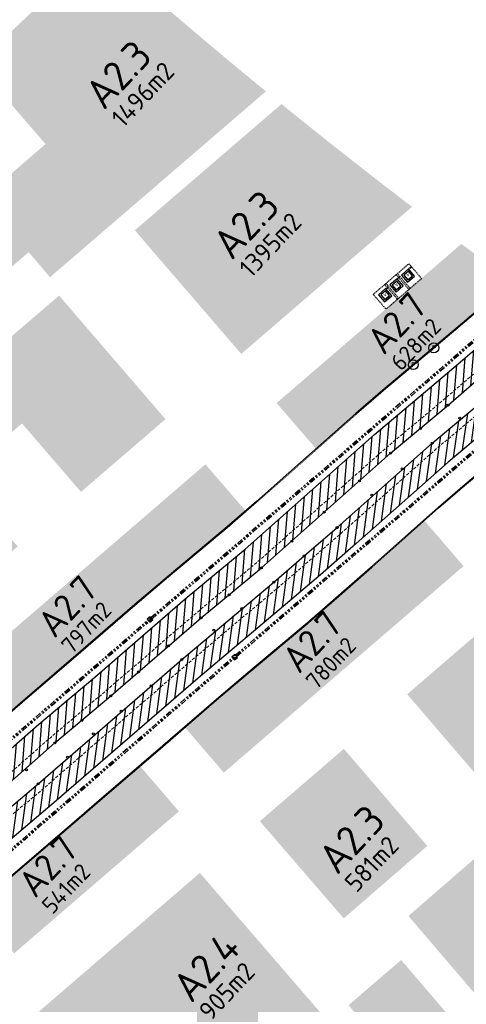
# Model space of a CAD drawing. Header units: metres. Extents: x 103182 to 107392, y 427230 to 428724.
# Tile 9 of 42: x 104369 to 104460, y 427986 to 428185. Entities that reach past the tile are written whole.
import ezdxf
from ezdxf.enums import TextEntityAlignment as Align

# ---------------------------------------------------------------- set-up
doc = ezdxf.new("R2010")
doc.units = ezdxf.units.M
for name, pattern in [('AM-AS', [16, 10, -2, 2, -2]), ('DASHED2', [0.375, 0.25, -0.125]), ('RI-DRAINAGE', [19.2, 6, -1.8, 1.8, -1.8, 2.4, -1.8, 1.8, -1.8])]:
    doc.linetypes.add(name, pattern=pattern)
for name, color, linetype in [('!tm_306-raster_symb', 7, 'Continuous'), ('!tm_639_paal', 7, 'Continuous'), ('5m1 zonering', 252, 'Continuous'), ('5m1 zonering hatch', 10, 'Continuous'), ('MOL JUIST', 7, 'Continuous')]:
    doc.layers.add(name, color=color, linetype=linetype)
for name, color, linetype, lineweight in [('12.5m1 zonering', 210, 'AM-AS', 25), ('_BPD_uitgifte hatch noord', 50, 'Continuous', 0), ('_BPD_uitgifte hatch zuid', 50, 'Continuous', 0), ('_VOLKER WESSELS_uitgifte hatch noord', 61, 'Continuous', 0), ('_VOLKER WESSELS_uitgifte hatch zuid', 61, 'Continuous', 0), ('N-WE-IE-TERREINAFSCHEIDING_KUNSTMATIG_HEKWERK-G', 20, 'IE-TERREINAFSCHEIDING-KUNSTMATIG', 35), ('N-WE-RI-DRAINAGE_DRAIN-G', 90, 'RI-DRAINAGE', 35), ('N-WE-VH-VERHARDING-G', 252, 'Continuous', 18)]:
    doc.layers.add(name, color=color, linetype=linetype, lineweight=lineweight)
for name, color, linetype, lineweight, true_color in [('_GEMEENTE_uitgifte hatch 2.7 noord', 7, 'Continuous', 0, 0x83b9ec), ('_GEMEENTE_uitgifte hatch 2.7 zuid', 7, 'Continuous', 0, 0x83b9ec), ('_TRIVIRE_uitgfite hatch zuid', 7, 'Continuous', 0, 0xe3bb5f)]:
    doc.layers.add(name, color=color, linetype=linetype, lineweight=lineweight, true_color=true_color)
for name, color, linetype, transparency in [('Uigifte VolkerWessels A2.4 zuid', 7, 'Continuous', 0.5), ('Uigifte VolkerWessels opp zuid', 7, 'Continuous', 0.5), ('Uitgifte BPD A2.3 noord', 7, 'Continuous', 0.5), ('Uitgifte BPD A2.3 zuid', 7, 'Continuous', 0.5), ('Uitgifte BPD opp noord', 7, 'Continuous', 0.5), ('Uitgifte BPD opp zuid', 7, 'Continuous', 0.5), ('Uitgifte Gemeente A2.7 noord', 7, 'Continuous', 0.5), ('Uitgifte Gemeente A2.7 zuid', 7, 'Continuous', 0.5), ('Uitgifte Gemeente opp 2.7 noord', 7, 'Continuous', 0.5), ('Uitgifte Gemeente opp 2.7 zuid', 7, 'Continuous', 0.5)]:
    doc.layers.add(name, color=color, linetype=linetype, transparency=transparency)
doc.styles.add('!_tm', font='arialbd.ttf')
doc.styles.add('NLCS-ISO', font='NLCS-ISO.ttf')
doc.styles.add('NLCS-ISO-M500-T25', font='NLCS-ISO.ttf', dxfattribs={"height": 1.25})
doc.linetypes.add('IE-TERREINAFSCHEIDING-KUNSTMATIG', pattern='A,4,[82,NLCS.SHX,S=0.75,R=90,X=0,Y=0],4,-2', length=10)

# ---------------------------------------------------------------- blocks, each defined once
blk = doc.blocks.new('TM639')
at = {"layer": '!tm_639_paal'}
blk.add_circle((0, 0), 0.2, dxfattribs=at)
at = {"layer": '!tm_639_paal', "style": '!_tm'}
blk.add_text('P', height=0.195, dxfattribs=at).set_placement((-0.083, -0.094))
blk = doc.blocks.new('Perenlaantje+Akenwijk')
for points in [[(104395.87, 428064.23, 0.198912), (104395.59, 428064.37), (104395.53, 428063.57, 0.668179)], [(104412.93, 428056.07, 0.198912), (104413.08, 428056.34), (104412.28, 428056.41, 0.668179)]]:
    blk.add_hatch(color=256).paths.add_polyline_path(points)
at = {"layer": '5m1 zonering hatch'}
h = blk.add_hatch(dxfattribs=at)
h.set_pattern_fill('ANSI31', color=256, scale=0.5)
h.set_pattern_definition([(265.34017, (104277.8134, 427941.8047), (1.5822527, -0.128968), [])])
h.paths.add_polyline_path([(104437.65, 428098.48), (104414.83, 428078.23), (104402.7, 428068.15), (104384.37, 428052.34), (104373.06, 428042.8), (104354.49, 428026.52), (104329.32, 428004.88), (104312.1, 427989.85), (104291.58, 427971.93), (104252.29, 427937.96), (104240.86, 427928.03), (104244.12, 427924.24), (104255.56, 427934.18), (104294.86, 427968.16), (104315.38, 427986.08), (104332.59, 428001.1), (104357.77, 428022.74), (104376.32, 428039.01), (104387.62, 428048.54), (104405.93, 428064.33), (104418.09, 428074.44), (104439.59, 428093.52)])
h.paths.add_polyline_path([(104455.84, 428107.34), (104461.15, 428111.9), (104479.08, 428127.23), (104495.46, 428141.07), (104508.03, 428151.97), (104521.11, 428163.21), (104532.67, 428172.85), (104539.33, 428178.66), (104551.92, 428189.47), (104557.95, 428194.66), (104576.68, 428210.63), (104583.21, 428216.3), (104595.8, 428227.11), (104615.77, 428244), (104628, 428254.45), (104634.53, 428259.76), (104631.23, 428263.52), (104624.8, 428258.29), (104612.53, 428247.81), (104592.56, 428230.91), (104579.94, 428220.09), (104573.41, 428214.42), (104554.69, 428198.45), (104548.66, 428193.26), (104536.06, 428182.44), (104529.42, 428176.66), (104517.88, 428167.03), (104504.76, 428155.75), (104492.21, 428144.87), (104475.84, 428131.04), (104457.89, 428115.7), (104452.6, 428111.16), (104440.95, 428101.41), (104437.65, 428098.48), (104439.59, 428093.52), (104444.21, 428097.62)])
h = blk.add_hatch(dxfattribs=at)
h.set_pattern_fill('ANSI31', color=256, scale=0.5)
h.set_pattern_definition([(82.1094, (104348.509, 427637.852), (-1.5724696, 0.217935), [])])
h.paths.add_polyline_path([(104455.89, 428095.83), (104471.93, 428109.27), (104497.85, 428131.53), (104510.42, 428142.2), (104529.65, 428158.81), (104535.4, 428163.73), (104544.82, 428171.88), (104551.04, 428177.3), (104557.47, 428182.7), (104576.86, 428198.98), (104589.06, 428209.67), (104615.03, 428231.67), (104627.74, 428242.53), (104640.16, 428253.35), (104636.87, 428257.1), (104624.48, 428246.31), (104611.79, 428235.48), (104585.79, 428213.46), (104573.6, 428202.78), (104554.25, 428186.53), (104547.79, 428181.09), (104541.55, 428175.66), (104532.14, 428167.52), (104526.39, 428162.6), (104507.17, 428146), (104494.61, 428135.33), (104468.7, 428113.08), (104452.62, 428099.62), (104433.39, 428082.55), (104426.75, 428076.82), (104420.62, 428071.55), (104402.02, 428055.9), (104372.95, 428030.74), (104360.29, 428020.1), (104341.54, 428003.41), (104323.23, 427987.9), (104311.92, 427977.88), (104291.99, 427960.41), (104274.55, 427945.59), (104260.33, 427933.17), (104246.57, 427921.39), (104249.84, 427917.6), (104263.6, 427929.39), (104277.81, 427941.8), (104295.26, 427956.62), (104315.23, 427974.13), (104326.5, 427984.12), (104344.82, 427999.64), (104363.56, 428016.32), (104376.19, 428026.94), (104405.27, 428052.1), (104423.86, 428067.75), (104430.02, 428073.03), (104436.68, 428078.79)])
at = {"layer": '!tm_306-raster_symb', "color": 251}
for centre in [(104455.84, 428107.34), (104458.24, 428104.67), (104450.26, 428102.59), (104452.62, 428099.62), (104444.21, 428097.62), (104446.59, 428094.44), (104437.91, 428092.02), (104440.43, 428089.13), (104430.79, 428085.69), (104433.39, 428082.55), (104424.27, 428079.82), (104426.75, 428076.82), (104418.09, 428074.44), (104420.62, 428071.55), (104411.58, 428068.94), (104414.12, 428066.17), (104405.93, 428064.33), (104408.46, 428061.81), (104399.32, 428058.62), (104402.02, 428055.9), (104393.23, 428053.36), (104395.78, 428050.58), (104387.62, 428048.54), (104389.75, 428045.43), (104381.78, 428043.55), (104384.09, 428040.82), (104376.32, 428039.01), (104378.87, 428036.1), (104370.58, 428033.58), (104372.95, 428030.74)]:
    blk.add_circle(centre, 0.2, dxfattribs=at)
at = {"ltscale": 1000}
for p, q in [((104395.61, 428064.54), (104395, 428064.01)), ((104395, 428064.01), (104395.52, 428063.41)), ((104395.52, 428063.41), (104396.13, 428063.93)), ((104396.13, 428063.93), (104395.61, 428064.54)), ((104412.73, 428056.94), (104412.11, 428056.42)), ((104413.24, 428056.32), (104412.73, 428056.94)), ((104412.11, 428056.42), (104412.63, 428055.81)), ((104412.63, 428055.81), (104413.24, 428056.32))]:
    blk.add_line(p, q, dxfattribs=at)
for p, q in [((104395.52, 428063.41), (104395.61, 428064.54)), ((104412.11, 428056.42), (104413.24, 428056.32))]:
    blk.add_line(p, q)
for centre in [(104395.56, 428063.97), (104412.68, 428056.37)]:
    blk.add_circle(centre, 0.4)
at = {"layer": '12.5m1 zonering', "ltscale": 0.5, "const_width": 0.1, "flags": 128}
for points in [[(104237.18, 427932.28), (104248.66, 427942.18), (104250.88, 427944.09), (104265.14, 427956.48), (104282.52, 427971.37), (104287.94, 427976.09), (104302.4, 427988.75), (104308.4, 427994.03), (104313.78, 427998.76), (104325.76, 428009.06), (104332.04, 428014.42), (104350.77, 428030.8), (104350.96, 428030.97), (104363.47, 428041.71), (104369.5, 428046.93), (104380.71, 428056.54), (104392.63, 428066.84), (104399.13, 428072.38), (104411.28, 428082.53), (104417.21, 428087.71), (104423.77, 428093.46), (104437.34, 428105.5), (104443.29, 428110.63), (104449.02, 428115.43), (104454.33, 428119.93), (104459.29, 428124.12), (104472.25, 428135.23), (104485.28, 428146.32), (104488.58, 428149.12), (104497.72, 428156.96), (104501.15, 428159.93), (104514.27, 428171.23), (104517.05, 428173.59), (104522.86, 428178.5), (104525.73, 428180.94), (104532.13, 428186.49), (104532.36, 428186.7), (104538.46, 428191.98), (104544.94, 428197.47), (104545.02, 428197.55), (104551.1, 428202.72), (104564.19, 428213.79), (104569.74, 428218.59), (104576.29, 428224.31), (104576.44, 428224.43), (104588.98, 428235.13), (104602.43, 428246.51), (104608.92, 428252.03), (104615.07, 428257.28), (104621.14, 428262.52), (104627.65, 428268)], [(104253.51, 427913.35), (104264.98, 427923.24), (104267.23, 427925.18), (104281.47, 427937.55), (104298.86, 427952.45), (104304.38, 427957.26), (104318.88, 427969.95), (104324.91, 427975.26), (104330.19, 427979.89), (104342.02, 427990.07), (104348.38, 427995.5), (104367.12, 428011.89), (104367.22, 428011.98), (104379.79, 428022.77), (104385.82, 428027.99), (104397.01, 428037.59), (104408.91, 428047.86), (104415.26, 428053.27), (104427.34, 428063.38), (104427.52, 428063.53), (104433.66, 428068.89), (104440.3, 428074.7), (104453.8, 428086.68), (104459.47, 428091.57), (104465.13, 428096.31), (104470.49, 428100.85), (104475.5, 428105.09), (104488.49, 428116.22), (104501.46, 428127.27), (104504.8, 428130.1), (104514.04, 428138.02), (104517.49, 428141.01), (104530.51, 428152.23), (104533.21, 428154.52), (104539.02, 428159.43), (104542.01, 428161.97), (104548.53, 428167.63), (104548.75, 428167.82), (104554.73, 428172.99), (104561.12, 428178.42), (104561.23, 428178.51), (104567.27, 428183.65), (104580.44, 428194.79), (104586.13, 428199.72), (104592.61, 428205.37), (104592.65, 428205.4), (104605.17, 428216.08), (104618.6, 428227.45), (104625.13, 428233), (104631.35, 428238.31), (104633.46, 428240.13)]]:
    blk.add_lwpolyline(points, dxfattribs=at)
at = {"layer": '5m1 zonering', "color": 251}
for points in [[(104354.49, 428026.52), (104373.06, 428042.8), (104384.37, 428052.34), (104402.7, 428068.15), (104414.83, 428078.23), (104440.95, 428101.41), (104452.6, 428111.16), (104457.89, 428115.7), (104475.84, 428131.04), (104492.21, 428144.87), (104504.76, 428155.75), (104517.88, 428167.03), (104529.42, 428176.66), (104536.06, 428182.44), (104548.66, 428193.26)], [(104576.86, 428198.98), (104557.47, 428182.7), (104551.04, 428177.3), (104544.82, 428171.88), (104535.4, 428163.73), (104529.65, 428158.81), (104510.42, 428142.2), (104497.85, 428131.53), (104471.93, 428109.27), (104455.89, 428095.83), (104436.68, 428078.79), (104430.02, 428073.03), (104423.86, 428067.75), (104405.27, 428052.1), (104376.19, 428026.94), (104363.56, 428016.32)], [(104244.13, 427924.25), (104255.56, 427934.18), (104294.86, 427968.16), (104315.38, 427986.08), (104332.59, 428001.1), (104357.77, 428022.74), (104376.32, 428039.01), (104387.62, 428048.54), (104405.93, 428064.33), (104418.09, 428074.44), (104444.21, 428097.62), (104455.84, 428107.34), (104461.15, 428111.9), (104479.08, 428127.23), (104495.46, 428141.07), (104508.03, 428151.97), (104521.11, 428163.21), (104532.67, 428172.85), (104539.33, 428178.66), (104551.92, 428189.47)], [(104246.58, 427921.4), (104260.33, 427933.17), (104274.55, 427945.59), (104291.99, 427960.41), (104311.92, 427977.88), (104323.23, 427987.9), (104341.54, 428003.41), (104360.29, 428020.1), (104372.95, 428030.74), (104402.02, 428055.9), (104420.62, 428071.55), (104426.75, 428076.82), (104433.39, 428082.55), (104452.62, 428099.62), (104468.7, 428113.08), (104494.61, 428135.33), (104507.17, 428146), (104526.39, 428162.6), (104532.14, 428167.52), (104541.55, 428175.66), (104547.79, 428181.09), (104554.25, 428186.53)]]:
    blk.add_lwpolyline(points, dxfattribs=at)
at = {"layer": '5m1 zonering'}
for points in [[(104354.49, 428026.52), (104373.06, 428042.8), (104384.37, 428052.34), (104402.7, 428068.15), (104414.83, 428078.23), (104440.95, 428101.41), (104452.6, 428111.16), (104457.89, 428115.7), (104475.84, 428131.04), (104492.21, 428144.87), (104504.76, 428155.75), (104517.88, 428167.03), (104529.42, 428176.66), (104536.06, 428182.44), (104548.66, 428193.26)], [(104576.86, 428198.98), (104557.47, 428182.7), (104551.04, 428177.3), (104544.82, 428171.88), (104535.4, 428163.73), (104529.65, 428158.81), (104510.42, 428142.2), (104497.85, 428131.53), (104471.93, 428109.27), (104455.89, 428095.83), (104436.68, 428078.79), (104430.02, 428073.03), (104423.86, 428067.75), (104405.27, 428052.1), (104376.19, 428026.94), (104363.56, 428016.32)], [(104244.13, 427924.25), (104255.56, 427934.18), (104294.86, 427968.16), (104315.38, 427986.08), (104332.59, 428001.1), (104357.77, 428022.74), (104376.32, 428039.01), (104387.62, 428048.54), (104405.93, 428064.33), (104418.09, 428074.44), (104444.21, 428097.62), (104455.84, 428107.34), (104461.15, 428111.9), (104479.08, 428127.23), (104495.46, 428141.07), (104508.03, 428151.97), (104521.11, 428163.21), (104532.67, 428172.85), (104539.33, 428178.66), (104551.92, 428189.47)], [(104246.58, 427921.4), (104260.33, 427933.17), (104274.55, 427945.59), (104291.99, 427960.41), (104311.92, 427977.88), (104323.23, 427987.9), (104341.54, 428003.41), (104360.29, 428020.1), (104372.95, 428030.74), (104402.02, 428055.9), (104420.62, 428071.55), (104426.75, 428076.82), (104433.39, 428082.55), (104452.62, 428099.62), (104468.7, 428113.08), (104494.61, 428135.33), (104507.17, 428146), (104526.39, 428162.6), (104532.14, 428167.52), (104541.55, 428175.66), (104547.79, 428181.09), (104554.25, 428186.53)]]:
    blk.add_lwpolyline(points, dxfattribs=at)
at = {"layer": 'N-WE-IE-TERREINAFSCHEIDING_KUNSTMATIG_HEKWERK-G', "color": 251, "ltscale": 0.2, "flags": 128}
for points in [[(104309.29, 427995.08), (104313.65, 427998.91), (104325.63, 428009.21), (104331.91, 428014.57), (104350.63, 428030.95), (104350.83, 428031.12), (104363.34, 428041.86), (104369.37, 428047.08), (104380.58, 428056.69), (104392.5, 428066.99), (104399.01, 428072.53), (104411.15, 428082.69), (104417.08, 428087.87), (104423.63, 428093.61), (104437.21, 428105.65), (104443.16, 428110.78), (104448.89, 428115.58), (104454.2, 428120.08), (104459.16, 428124.28), (104472.12, 428135.38), (104485.15, 428146.48), (104488.45, 428149.28), (104497.59, 428157.11), (104501.02, 428160.08), (104514.14, 428171.38), (104516.92, 428173.75), (104522.73, 428178.65), (104525.6, 428181.09), (104531.99, 428186.64), (104532.23, 428186.85), (104538.33, 428192.13), (104544.81, 428197.63), (104544.89, 428197.7), (104550.97, 428202.87), (104564.06, 428213.94), (104569.61, 428218.74), (104576.16, 428224.46), (104576.31, 428224.59), (104588.85, 428235.28), (104602.3, 428246.66), (104608.79, 428252.18), (104614.94, 428257.43), (104618.08, 428260.14), (104621.85, 428255.77)], [(104630.56, 428244.99), (104634.33, 428240.62), (104631.48, 428238.16), (104625.26, 428232.85), (104618.73, 428227.29), (104605.3, 428215.92), (104592.78, 428205.25), (104592.74, 428205.22), (104586.26, 428199.57), (104580.57, 428194.64), (104567.4, 428183.5), (104561.36, 428178.36), (104561.25, 428178.27), (104554.86, 428172.84), (104548.88, 428167.66), (104548.66, 428167.48), (104542.14, 428161.82), (104539.15, 428159.28), (104533.34, 428154.37), (104530.64, 428152.08), (104517.62, 428140.86), (104514.17, 428137.87), (104504.93, 428129.95), (104501.59, 428127.12), (104488.62, 428116.06), (104475.63, 428104.93), (104470.62, 428100.7), (104465.26, 428096.15), (104459.6, 428091.42), (104453.93, 428086.53), (104440.43, 428074.55), (104433.8, 428068.74), (104427.65, 428063.37), (104427.47, 428063.23), (104415.39, 428053.12), (104409.04, 428047.71), (104397.14, 428037.44), (104385.95, 428027.84), (104379.92, 428022.62), (104367.35, 428011.83), (104367.25, 428011.74), (104348.52, 427995.35), (104342.15, 427989.92), (104330.32, 427979.74), (104326.39, 427976.29)]]:
    blk.add_lwpolyline(points, dxfattribs=at)
at = {"layer": 'N-WE-RI-DRAINAGE_DRAIN-G', "color": 251, "ltscale": 0.2, "flags": 128}
for points in [[(104395.76, 428064.35), (104474.83, 428132.36)], [(104395.97, 428064.11), (104475.04, 428132.12)], [(104412.88, 428056.75), (104488.12, 428121.4)], [(104413.08, 428056.51), (104488.32, 428121.16)], [(104320.15, 427999.02), (104395.16, 428063.83)], [(104320.36, 427998.78), (104395.36, 428063.59)], [(104340.69, 427994.39), (104412.27, 428056.24)], [(104340.9, 427994.15), (104412.47, 428055.99)]]:
    blk.add_lwpolyline(points, dxfattribs=at)
at = {"layer": 'N-WE-VH-VERHARDING-G', "linetype": 'DASHED2', "ltscale": 2.5, "flags": 128}
for points in [[(104316.46, 427988.88), (104331.67, 428002.16), (104356.85, 428023.8), (104375.4, 428040.07), (104386.71, 428049.6), (104405.03, 428065.4), (104417.18, 428075.5), (104443.3, 428098.68), (104454.93, 428108.41), (104460.24, 428112.97), (104478.17, 428128.29), (104494.55, 428142.13), (104507.11, 428153.02), (104520.21, 428164.28), (104531.76, 428173.92), (104538.42, 428179.72), (104551.01, 428190.53), (104557.04, 428195.72), (104575.76, 428211.7), (104582.29, 428217.36), (104594.89, 428228.17), (104614.86, 428245.07), (104623.03, 428252.04)], [(104627.48, 428247.07), (104625.39, 428245.25), (104612.69, 428234.41), (104586.71, 428212.4), (104574.52, 428201.71), (104555.15, 428185.46), (104548.7, 428180.03), (104542.46, 428174.6), (104533.05, 428166.46), (104527.3, 428161.54), (104508.08, 428144.94), (104495.52, 428134.27), (104469.6, 428112.01), (104453.54, 428098.56), (104434.31, 428081.5), (104427.67, 428075.76), (104421.53, 428070.49), (104402.93, 428054.84), (104373.86, 428029.67), (104361.2, 428019.04), (104342.46, 428002.36), (104324.15, 427986.84), (104320.68, 427983.77)]]:
    blk.add_lwpolyline(points, dxfattribs=at)
at = {"layer": '!tm_639_paal', "color": 251, "xscale": 5, "yscale": 5, "zscale": 5}
for p in [(104452.97, 428118.92), (104448.82, 428115.52)]:
    blk.add_blockref('TM639', p, dxfattribs=at)
blk = doc.blocks.new('*U57')
for p, q in [((-0.95, 0), (-0.95, -1.9)), ((0.95, 0), (-0.95, 0)), ((0.95, -1.9), (0.95, 0)), ((-0.95, -1.9), (0.95, -1.9)), ((0.62, -0.33), (-0.62, -0.33)), ((-0.62, -0.33), (-0.62, -1.57)), ((-0.62, -1.57), (0.62, -1.57)), ((0, -0.33), (-0.41, -0.1)), ((0, -0.33), (0.41, -0.1)), ((0.62, -1.57), (0.62, -0.33))]:
    blk.add_line(p, q)
at = {"linetype": 'DASHED2', "ltscale": 0.5, "flags": 128}
blk.add_lwpolyline([(1.7, -2.65), (-1.7, -2.65), (-1.7, 1.3), (1.7, 1.3)], close=True, dxfattribs=at)
at = {"linetype": 'DASHED2', "ltscale": 0.2, "flags": 128}
for points in [[(-1.54, -1.78), (-0.95, -1.78)], [(-1.54, -1.9), (-0.95, -1.9)]]:
    blk.add_lwpolyline(points, dxfattribs=at)
blk.add_circle((-1.54, -1.84), 0.06)
at = {"style": 'NLCS-ISO'}
blk.add_text('A', height=0.665, dxfattribs=at).set_placement((-0.06, -1.02), align=Align.MIDDLE_CENTER)

msp = doc.modelspace()

# ---------------------------------------------------------------- hatches: boundary and pattern name
at = {"layer": '_BPD_uitgifte hatch noord'}
h = msp.add_hatch(color=256, dxfattribs=at)
h.dxf.hatch_style = 1
edge = h.paths.add_edge_path()
edge.add_line((104392.138, 428147.681), (104378.401, 428163.622))
edge.add_line((104378.401, 428163.622), (104374.414, 428160.138))
edge.add_line((104374.414, 428160.138), (104360.479, 428176.295))
edge.add_line((104360.479, 428176.295), (104385.174, 428199.65))
edge.add_arc((105113.716, 429019.945), 1097.113, 228.390204, 230.712243)
edge.add_line((104419.007, 428170.806), (104392.138, 428147.681))
h = msp.add_hatch(color=256, dxfattribs=at)
h.dxf.hatch_style = 1
edge = h.paths.add_edge_path()
edge.add_line((104414.011, 428117.695), (104392.485, 428142.702))
edge.add_line((104392.485, 428142.702), (104422.156, 428168.239))
edge.add_arc((105113.716, 429019.945), 1097.113, 230.924429, 232.679835)
edge.add_line((104448.571, 428147.454), (104414.011, 428117.695))
edge.add_line((104414.011, 428117.695), (104414.011, 428117.695))
h = msp.add_hatch(color=256, dxfattribs=at)
h.dxf.hatch_style = 1
h.paths.add_polyline_path([(104377.157, 428129.503), (104360.038, 428114.775), (104355.712, 428119.792), (104342.891, 428108.765), (104349.677, 428100.904), (104332.252, 428085.911), (104351.336, 428063.728), (104368.787, 428078.754), (104356.858, 428092.587), (104369.651, 428103.63), (104381.594, 428089.782), (104398.683, 428104.497), (104377.157, 428129.503)])
at = {"layer": '_BPD_uitgifte hatch zuid'}
h = msp.add_hatch(color=256, dxfattribs=at)
h.dxf.hatch_style = 1
h.paths.add_polyline_path([(104481.479, 428044.029), (104464.412, 428029.234), (104447.581, 428048.849), (104464.635, 428063.543)])
h = msp.add_hatch(color=256, dxfattribs=at)
h.dxf.hatch_style = 1
h.paths.add_polyline_path([(104434.742, 428003.513), (104417.775, 428023.17), (104434.778, 428037.818), (104451.642, 428018.164)])
h = msp.add_hatch(color=256, dxfattribs=at)
h.dxf.hatch_style = 1
h.paths.add_polyline_path([(104388.507, 427997.952), (104373.138, 427984.711), (104399.081, 427954.514), (104414.418, 427967.679), (104388.507, 427997.952)])
at = {"layer": '_GEMEENTE_uitgifte hatch 2.7 noord', "transparency": 33554687}
h = msp.add_hatch(color=256, dxfattribs=at)
h.dxf.hatch_style = 1
edge = h.paths.add_edge_path()
edge.add_line((104429.291, 428098.358), (104437.34, 428105.502))
edge.add_line((104437.34, 428105.502), (104443.292, 428110.629))
edge.add_line((104443.292, 428110.629), (104449.021, 428115.425))
edge.add_line((104449.021, 428115.425), (104454.333, 428119.93))
edge.add_line((104454.333, 428119.93), (104459.291, 428124.123))
edge.add_line((104459.291, 428124.123), (104468.874, 428132.333))
edge.add_arc((105121.094, 429029.304), 1109.03, 233.314874, 233.977767, ccw=False)
edge.add_line((104458.541, 428139.939), (104423.14, 428109.457))
edge.add_line((104423.14, 428109.457), (104421.164, 428107.755))
edge.add_line((104421.164, 428107.755), (104429.291, 428098.358))
h = msp.add_hatch(color=256, dxfattribs=at)
h.dxf.hatch_style = 1
h.paths.add_polyline_path([(104366.375, 428044.223), (104369.501, 428046.928), (104380.707, 428056.536), (104392.633, 428066.838), (104399.135, 428072.378), (104411.275, 428082.534), (104415.025, 428085.808), (104406.767, 428095.358), (104389.818, 428080.764), (104358.268, 428053.597)])
at = {"layer": '_GEMEENTE_uitgifte hatch 2.7 zuid', "transparency": 33554687}
h = msp.add_hatch(color=256, dxfattribs=at)
h.dxf.hatch_style = 1
h.paths.add_polyline_path([(104458.978, 428074.772), (104432.442, 428051.909), (104410.492, 428032.998), (104402.488, 428042.315), (104408.911, 428047.864), (104415.262, 428053.275), (104427.344, 428063.382), (104427.517, 428063.526), (104433.663, 428068.894), (104440.297, 428074.701), (104450.932, 428084.138)])
h = msp.add_hatch(color=256, dxfattribs=at)
h.dxf.hatch_style = 1
h.paths.add_polyline_path([(104360.084, 428005.738), (104367.119, 428011.893), (104367.22, 428011.98), (104379.793, 428022.773), (104385.817, 428027.987), (104393.395, 428034.484), (104401.401, 428025.165), (104393.356, 428018.234), (104368.067, 427996.445)])
at = {"layer": '_TRIVIRE_uitgfite hatch zuid', "transparency": 33554687}
h = msp.add_hatch(color=256, dxfattribs=at)
h.dxf.hatch_style = 1
h.paths.add_polyline_path([(104483.944, 427961.747), (104447.836, 428004.012), (104478.825, 428030.871), (104515.133, 427988.334)])
at = {"layer": '_VOLKER WESSELS_uitgifte hatch noord'}
h = msp.add_hatch(color=256, dxfattribs=at)
h.dxf.hatch_style = 1
h.paths.add_polyline_path([(104348.188, 428164.67), (104331.65, 428149.029), (104353.747, 428123.428), (104371.009, 428138.278), (104375.323, 428133.209), (104392.138, 428147.681), (104378.401, 428163.622), (104374.414, 428160.138), (104361.616, 428149.1)])
at = {"layer": '_VOLKER WESSELS_uitgifte hatch zuid'}
h = msp.add_hatch(color=256, dxfattribs=at)
h.dxf.hatch_style = 1
h.paths.add_polyline_path([(104405.639, 428012.713), (104388.507, 427997.952), (104414.418, 427967.679), (104431.703, 427982.518)])
h = msp.add_hatch(color=256, dxfattribs=at)
h.dxf.hatch_style = 1
h.paths.add_polyline_path([(104435.714, 427985.96), (104446.369, 427995.106), (104459.517, 427979.716), (104449.1, 427970.818), (104452.672, 427966.637), (104436.061, 427952.404), (104421.93, 427968.857), (104438.32, 427982.925)])

# ---------------------------------------------------------------- block references
msp.add_blockref('Perenlaantje+Akenwijk', (0, 0))
at = {"layer": 'MOL JUIST', "rotation": 220.7308661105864}
for p in [(104448.371, 428132.832), (104446.052, 428130.835), (104443.733, 428128.838)]:
    msp.add_blockref('*U57', p, dxfattribs=at)

# ---------------------------------------------------------------- texts
at = {"layer": 'Uigifte VolkerWessels A2.4 zuid', "insert": (104399.548, 427990.284), "char_height": 6, "attachment_point": 1, "rotation": 46.71043, "style": 'NLCS-ISO-M500-T25'}
msp.add_mtext('A2.4', dxfattribs=at)
at = {"layer": 'Uigifte VolkerWessels opp zuid', "insert": (104405.106, 427985.158), "char_height": 3.75, "attachment_point": 1, "rotation": 46.71043, "style": 'NLCS-ISO-M500-T25'}
msp.add_mtext('905m2', dxfattribs=at)
at = {"layer": 'Uitgifte BPD A2.3 noord', "char_height": 6, "attachment_point": 1, "rotation": 46.71043, "style": 'NLCS-ISO-M500-T25'}
for insert in [(104381.861, 428170.932), (104407.706, 428140.565)]:
    msp.add_mtext('A2.3', dxfattribs=dict(at, insert=insert))
at = {"layer": 'Uitgifte BPD A2.3 zuid', "insert": (104429.047, 428016.24), "char_height": 6, "attachment_point": 1, "rotation": 46.71043, "style": 'NLCS-ISO-M500-T25'}
msp.add_mtext('A2.3', dxfattribs=at)
at = {"layer": 'Uitgifte BPD opp noord', "char_height": 3.75, "attachment_point": 1, "rotation": 46.71043, "style": 'NLCS-ISO-M500-T25'}
for s, insert in [('1496m2', (104387.42, 428165.806)), ('1395m2', (104413.264, 428135.439))]:
    msp.add_mtext(s, dxfattribs=dict(at, insert=insert))
at = {"layer": 'Uitgifte BPD opp zuid', "insert": (104434.605, 428011.114), "char_height": 3.75, "attachment_point": 1, "rotation": 46.71043, "style": 'NLCS-ISO-M500-T25'}
msp.add_mtext('581m2', dxfattribs=at)
at = {"layer": 'Uitgifte Gemeente A2.7 noord', "char_height": 5.4, "attachment_point": 1, "rotation": 46.71043, "style": 'NLCS-ISO-M500-T25'}
for insert in [(104438.907, 428120.969), (104372.289, 428063.697)]:
    msp.add_mtext('A2.7', dxfattribs=dict(at, insert=insert))
at = {"layer": 'Uitgifte Gemeente A2.7 zuid', "char_height": 5.4, "attachment_point": 1, "rotation": 46.71043, "style": 'NLCS-ISO-M500-T25'}
for insert in [(104421.762, 428056.514), (104368.367, 428011.095)]:
    msp.add_mtext('A2.7', dxfattribs=dict(at, insert=insert))
at = {"layer": 'Uitgifte Gemeente opp 2.7 noord', "char_height": 3.375, "attachment_point": 1, "rotation": 46.71043, "style": 'NLCS-ISO-M500-T25'}
for s, insert in [('628m2', (104443.91, 428116.355)), ('797m2', (104377.291, 428059.084))]:
    msp.add_mtext(s, dxfattribs=dict(at, insert=insert))
at = {"layer": 'Uitgifte Gemeente opp 2.7 zuid', "char_height": 3.375, "attachment_point": 1, "rotation": 46.71043, "style": 'NLCS-ISO-M500-T25'}
for s, insert in [('780m2', (104426.764, 428051.9)), ('541m2', (104373.37, 428006.481))]:
    msp.add_mtext(s, dxfattribs=dict(at, insert=insert))

doc.saveas('drawing.dxf')
